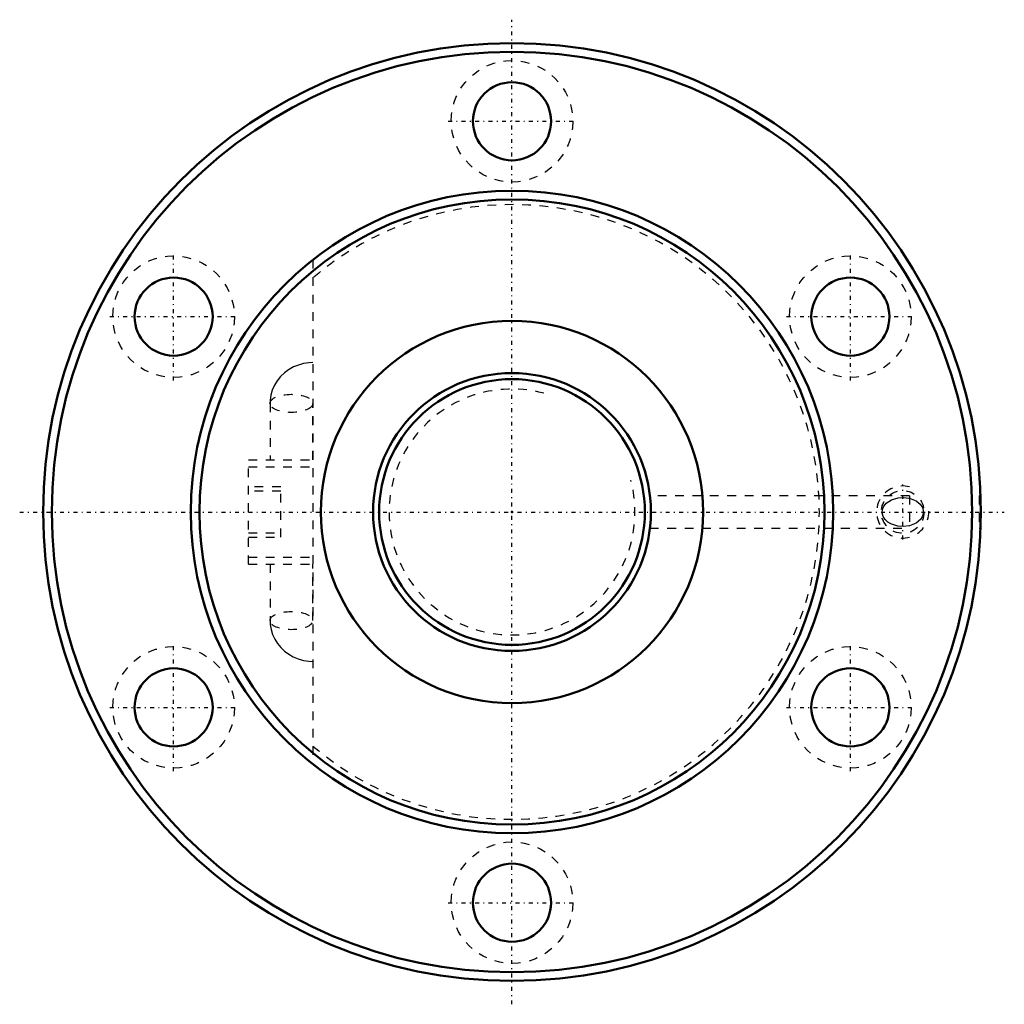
# Model space of a CAD drawing. Header units: millimetres. Extents: x -57 to 57, y -57 to 57.
import ezdxf

# ---------------------------------------------------------------- set-up
doc = ezdxf.new("R2010")
doc.units = ezdxf.units.MM
doc.linetypes.add('Center', pattern=[1.5, 0.45, -0.5, 0.05, -0.5])
doc.linetypes.add('Dashed', pattern=[2, 1, -1])
for name, color, linetype, lineweight in [('2d ConnectionPoints', 7, 'Continuous', 50), ('AM_0', 7, 'Continuous', 50), ('AM_5', 3, 'Continuous', 25), ('AM_7', 7, 'Center', 25), ('AM_9', 6, 'Dashed', 25)]:
    doc.layers.add(name, color=color, linetype=linetype, lineweight=lineweight)

# ---------------------------------------------------------------- blocks, each defined once
blk = doc.blocks.new('1_BNF_3210A_5RR_Nut_0_in_BNF3210V_5RRG1_120LC0_000_rev_2')
at = {"layer": 'AM_0'}
for centre, radius in [((0, 0), 54), ((0, 0), 53), ((0, 45), 4.5), ((0, 0), 37), ((0, 0), 36), ((-38.97, 22.5), 4.5), ((38.97, 22.5), 4.5), ((0, 0), 22), ((-38.97, -22.5), 4.5), ((38.97, -22.5), 4.5), ((0, -45), 4.5)]:
    blk.add_circle(centre, radius, dxfattribs=at)
at = {"layer": 'AM_5', "linetype": 'Dashed'}
blk.add_arc((45, 0), 3, 75, 15, dxfattribs=at)
at = {"layer": 'AM_7'}
for p, q in [((0, -56.7), (0, 56.7)), ((-7.35, 45), (7.35, 45)), ((-38.97, 15.15), (-38.97, 29.85)), ((38.97, 15.15), (38.97, 29.85)), ((-46.32, 22.5), (-31.62, 22.5)), ((31.62, 22.5), (46.32, 22.5)), ((45, -3.15), (45, 3.15)), ((-56.7, 0), (56.7, 0)), ((-38.97, -29.85), (-38.97, -15.15)), ((38.97, -29.85), (38.97, -15.15)), ((-46.32, -22.5), (-31.62, -22.5)), ((31.62, -22.5), (46.32, -22.5)), ((-7.35, -45), (7.35, -45))]:
    blk.add_line(p, q, dxfattribs=at)
at = {"layer": 'AM_9'}
for p, q in [((-22.94, 29.03), (-22.94, -29.03)), ((-27.87, 12.51), (-27.87, 6)), ((-22.94, 6), (-22.94, 12.51)), ((-30.34, 6), (-22.94, 6)), ((-30.34, -6), (-30.34, 6)), ((-30.34, 5.2), (-22.94, 5.2)), ((-26.64, 2.9), (-30.34, 2.9)), ((-26.64, 2.4), (-30.34, 2.4)), ((-26.64, -2.9), (-26.64, 2.9)), ((45.8, 1.88), (15.89, 1.88)), ((45.8, 1.88), (45.8, -1.88)), ((54, 1.88), (53.8, 1.88)), ((53.8, 1.88), (53.8, -1.88)), ((15.89, -1.88), (45.8, -1.88)), ((53.8, -1.88), (54, -1.88)), ((-30.34, -2.4), (-26.64, -2.4)), ((-30.34, -2.9), (-26.64, -2.9)), ((-30.34, -5.2), (-22.94, -5.2)), ((-30.34, -6), (-22.94, -6)), ((-27.87, -6), (-27.87, -12.51)), ((-22.94, -12.51), (-22.94, -6))]:
    blk.add_line(p, q, dxfattribs=at)
for points in [[(-22.94, 17.21), (-23.38, 17.19), (-24, 17.1), (-24.6, 16.93), (-25.18, 16.7), (-25.73, 16.39), (-26.22, 16.02), (-26.67, 15.59), (-27.05, 15.11), (-27.36, 14.59), (-27.61, 14.03), (-27.77, 13.46), (-27.86, 12.87), (-27.87, 12.51)], [(45.8, -1.58), (45.73, -1.59), (45.08, -1.66), (44.42, -1.62), (43.63, -1.38), (43.27, -1.17), (42.97, -0.88), (42.74, -0.52), (42.63, -0.09), (42.66, 0.29), (42.79, 0.61), (43.09, 1.01), (43.7, 1.41), (44.47, 1.63), (45.1, 1.66), (45.72, 1.59), (45.8, 1.58)], [(45.8, 1.58), (46.53, 1.29), (47.02, 0.9), (47.26, 0.53), (47.36, 0.16), (47.35, -0.22), (47.25, -0.55), (47.05, -0.86), (46.55, -1.28), (45.8, -1.58)], [(-27.87, -12.51), (-27.85, -12.97), (-27.75, -13.55), (-27.58, -14.11), (-27.33, -14.65), (-27.02, -15.16), (-26.64, -15.62), (-26.2, -16.03), (-25.72, -16.39), (-25.19, -16.69), (-24.62, -16.93), (-24.02, -17.09), (-23.41, -17.19), (-22.94, -17.21)]]:
    blk.add_lwpolyline(points, dxfattribs=at)
for centre, radius in [((0, 45), 7), ((-38.97, 22.5), 7), ((38.97, 22.5), 7), ((45, 0), 2.46), ((-38.97, -22.5), 7), ((38.97, -22.5), 7), ((0, -45), 7)]:
    blk.add_circle(centre, radius, dxfattribs=at)
blk.add_arc((0, 0), 35.4, 229.6073, 130.3927, dxfattribs=at)
for centre in [(-25.41, 12.51), (-25.41, -12.51)]:
    blk.add_ellipse(centre, major_axis=(-2.47, 0), ratio=0.422618, dxfattribs=at)
blk = doc.blocks.new('2_BNF_3210A_5RR000_Shaft_0_in_BNF3210V_5RRG1_120LC0_000_rev_2')
at = {"layer": 'AM_0'}
for radius in [16, 15.3]:
    blk.add_circle((0, 0), radius, dxfattribs=at)
at = {"layer": 'AM_5', "linetype": 'Dashed'}
blk.add_arc((0, 0), 14.16, 75, 15, dxfattribs=at)

msp = doc.modelspace()

# ---------------------------------------------------------------- linework, layer by layer
at = {"layer": '2d ConnectionPoints'}
msp.add_point((0, 0), dxfattribs=at)
msp.add_point((0, 0), dxfattribs=at)

# ---------------------------------------------------------------- block references
for name in ['1_BNF_3210A_5RR_Nut_0_in_BNF3210V_5RRG1_120LC0_000_rev_2', '2_BNF_3210A_5RR000_Shaft_0_in_BNF3210V_5RRG1_120LC0_000_rev_2']:
    msp.add_blockref(name, (0, 0))

doc.saveas('drawing.dxf')
